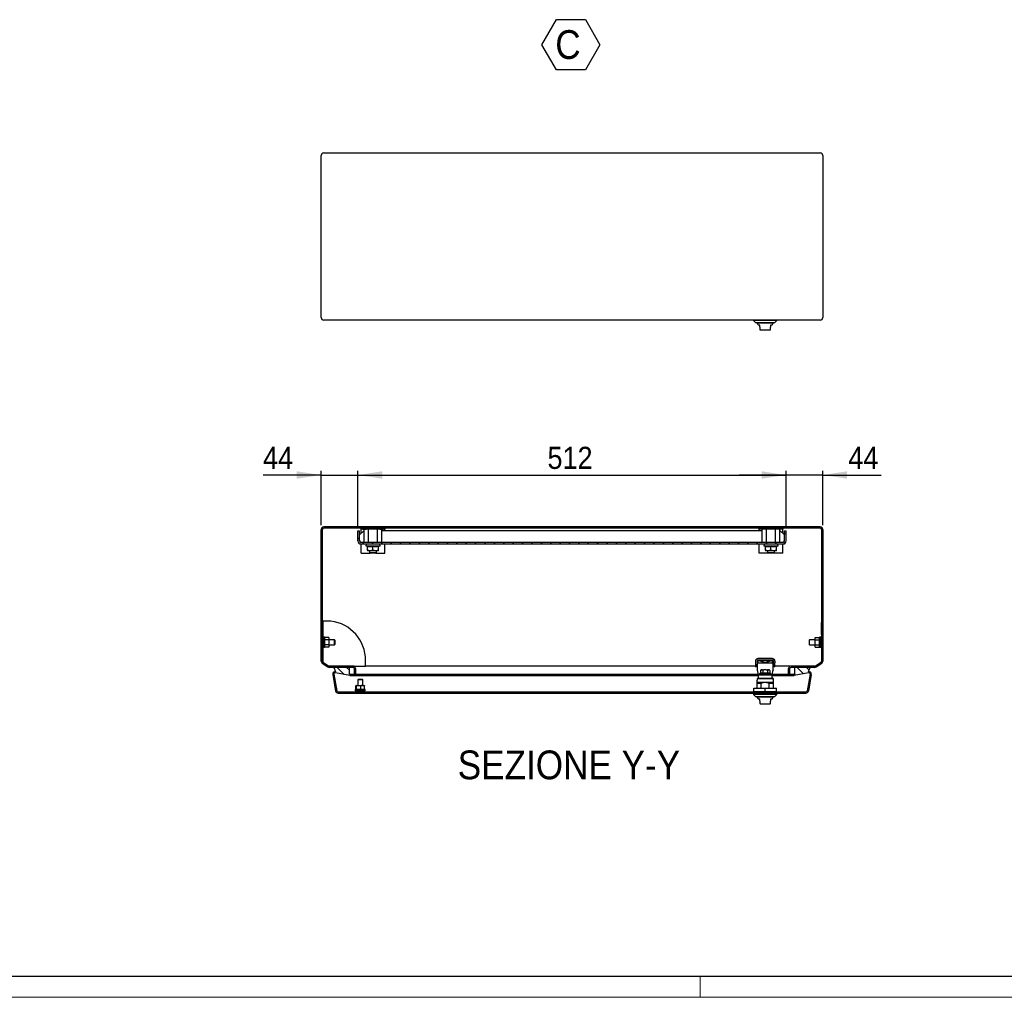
# Model space of a CAD drawing. Header units: millimetres. Extents: x 0 to 4205, y 0 to 2970.
# Tile 2 of 5: x 1291 to 2469, y 0 to 1169. Entities that reach past the tile are written whole.
import ezdxf

# ---------------------------------------------------------------- set-up
doc = ezdxf.new("R2010")
doc.units = ezdxf.units.MM
doc.header["$LTSCALE"] = 5
doc.layers.add('FORMAT', color=7, linetype='Continuous')
doc.styles.add('SLDTEXTSTYLE3', font='GOTHIC.TTF', dxfattribs={"width": 0.913})
doc.dimstyles.new('SLDDIMSTYLE0', dxfattribs={"dimtxt": 26.458333, "dimasz": 29.104167, "dimexe": 0, "dimexo": 0.0625, "dimgap": 6.614583, "dimtad": 1, "dimrnd": 1e-09, "dimzin": 12, "dimdsep": 46, "dimtxsty": 'SLDTEXTSTYLE3', "dimsah": 1, "dimcen": 0.09, "dimadec": 0, "dimazin": 3, "dimtfac": 1, "dimtmove": 0, "dimatfit": 0, "dimfxl": 1, "dimfrac": 2, "dimtolj": 1, "dimtzin": 12, "dimarcsym": 0})
doc.dimstyles.new('SLDDIMSTYLE1', dxfattribs={"dimtxt": 26.458333, "dimasz": 29.104167, "dimexe": 0, "dimexo": 0.0625, "dimgap": 6.614583, "dimtad": 1, "dimrnd": 1e-09, "dimzin": 12, "dimdsep": 46, "dimtxsty": 'SLDTEXTSTYLE3', "dimsah": 1, "dimcen": 0.09, "dimadec": 0, "dimazin": 3, "dimtfac": 1, "dimtofl": 0, "dimtmove": 0, "dimatfit": 3, "dimfxl": 1, "dimfrac": 2, "dimtolj": 1, "dimtzin": 12, "dimarcsym": 0})

# ---------------------------------------------------------------- blocks, each defined once
blk = doc.blocks.new('SW_NOTE_0_11')
at = {"layer": 'FORMAT', "color": 0}
for p, q in [((-16.1, 26.4), (1.3, 56.5)), ((1.3, 56.5), (36, 56.5)), ((36, 56.5), (53.4, 26.4)), ((1.3, -3.7), (-16.1, 26.4)), ((53.4, 26.4), (36, -3.7)), ((36, -3.7), (1.3, -3.7))]:
    blk.add_line(p, q, dxfattribs=at)
at = {"layer": 'FORMAT', "color": 0, "insert": (0, 43.9), "char_height": 34.4, "attachment_point": 1, "style": 'SLDTEXTSTYLE3'}
blk.add_mtext('C', dxfattribs=at)
blk = doc.blocks.new('_D_14')
at = {"layer": 'FORMAT', "color": 7}
for p, q in [((1651.9, 624.5), (1582.4, 624.5)), ((1651.9, 564.4), (1651.9, 629.5)), ((1651.9, 624.5), (1695.9, 624.5)), ((1695.9, 562.9), (1695.9, 629.5)), ((1695.9, 624.5), (1751.9, 624.5))]:
    blk.add_line(p, q, dxfattribs=at)
for points in [[(1651.9, 624.5), (1622.8, 629), (1622.8, 620.1)], [(1695.9, 624.5), (1725, 620.1), (1725, 629)]]:
    blk.add_solid(points, dxfattribs=at)
at = {"layer": 'FORMAT', "color": 7, "insert": (1582.4, 658.3), "char_height": 26.46, "attachment_point": 1, "style": 'SLDTEXTSTYLE3'}
blk.add_mtext('44', dxfattribs=at)
blk = doc.blocks.new('_D_15')
at = {"layer": 'FORMAT', "color": 7}
for p, q in [((1695.9, 562.9), (1695.9, 629.5)), ((1695.9, 624.5), (2207.9, 624.5)), ((2207.9, 562.9), (2207.9, 629.5))]:
    blk.add_line(p, q, dxfattribs=at)
for points in [[(1695.9, 624.5), (1725, 620.1), (1725, 629)], [(2207.9, 624.5), (2178.8, 629), (2178.8, 620.1)]]:
    blk.add_solid(points, dxfattribs=at)
at = {"layer": 'FORMAT', "color": 7, "insert": (1922.6, 658.3), "char_height": 26.46, "attachment_point": 1, "style": 'SLDTEXTSTYLE3'}
blk.add_mtext('512', dxfattribs=at)
blk = doc.blocks.new('_D_16')
at = {"layer": 'FORMAT', "color": 7}
for p, q in [((2207.9, 624.5), (2151.9, 624.5)), ((2207.9, 562.9), (2207.9, 629.5)), ((2251.9, 624.5), (2207.9, 624.5)), ((2251.9, 564.4), (2251.9, 629.5)), ((2251.9, 624.5), (2321.5, 624.5))]:
    blk.add_line(p, q, dxfattribs=at)
for points in [[(2207.9, 624.5), (2178.8, 629), (2178.8, 620.1)], [(2251.9, 624.5), (2281, 620.1), (2281, 629)]]:
    blk.add_solid(points, dxfattribs=at)
at = {"layer": 'FORMAT', "color": 7, "insert": (2282.4, 658.3), "char_height": 26.46, "attachment_point": 1, "style": 'SLDTEXTSTYLE3'}
blk.add_mtext('44', dxfattribs=at)

msp = doc.modelspace()

# ---------------------------------------------------------------- hatches: boundary and pattern name
at = {"layer": 'FORMAT', "linetype": 'Continuous', "lineweight": 18}
h = msp.add_hatch(dxfattribs=at)
h.set_pattern_fill('ANSI31', color=256, scale=2.5, angle=90, style=0)
edge = h.paths.add_edge_path(flags=0)
edge.add_line((2212.405307, 386.397603), (2212.405307, 392.897603))
edge.add_arc((2213.905307, 392.897603), 1.5, 90, 180, ccw=False)
edge.add_line((2213.905307, 394.397603), (2242.390523, 394.397603))
edge.add_arc((2242.390523, 397.397603), 3, 270, 305)
edge.add_line((2244.111252, 394.940146), (2250.626036, 399.501848))
edge.add_arc((2248.905307, 401.959304), 3, 305, 360)
edge.add_line((2251.905307, 401.959304), (2251.905307, 559.397603))
edge.add_arc((2248.905307, 559.397603), 3, 0, 90)
edge.add_line((2248.905307, 562.397603), (1654.905307, 562.397603))
edge.add_arc((1654.905307, 559.397603), 3, 90, 180)
edge.add_line((1651.905307, 559.397603), (1651.905307, 401.959304))
edge.add_arc((1654.905307, 401.959304), 3, 180, 235)
edge.add_line((1653.184578, 399.501848), (1659.699362, 394.940146))
edge.add_arc((1661.420091, 397.397603), 3, 235, 270)
edge.add_line((1661.420091, 394.397603), (1689.905307, 394.397603))
edge.add_arc((1689.905307, 392.897603), 1.5, 0, 90, ccw=False)
edge.add_line((1691.405307, 392.897603), (1691.405307, 386.397603))
edge.add_line((1691.405307, 386.397603), (1692.905307, 386.397603))
edge.add_line((1692.905307, 386.397603), (1692.905307, 392.897603))
edge.add_arc((1689.905307, 392.897603), 3, 0, 90)
edge.add_line((1689.905307, 395.897603), (1661.420091, 395.897603))
edge.add_arc((1661.420091, 397.397603), 1.5, 235, 270, ccw=False)
edge.add_line((1660.559727, 396.168874), (1654.044942, 400.730576))
edge.add_arc((1654.905307, 401.959304), 1.5, 180, 235, ccw=False)
edge.add_line((1653.405307, 401.959304), (1653.405307, 559.397603))
edge.add_arc((1654.905307, 559.397603), 1.5, 90, 180, ccw=False)
edge.add_line((1654.905307, 560.897603), (2248.905307, 560.897603))
edge.add_arc((2248.905307, 559.397603), 1.5, 0, 90, ccw=False)
edge.add_line((2250.405307, 559.397603), (2250.405307, 401.959304))
edge.add_arc((2248.905307, 401.959304), 1.5, 305, 360, ccw=False)
edge.add_line((2249.765672, 400.730576), (2243.250887, 396.168874))
edge.add_arc((2242.390523, 397.397603), 1.5, 270, 305, ccw=False)
edge.add_line((2242.390523, 395.897603), (2213.905307, 395.897603))
edge.add_arc((2213.905307, 392.897603), 3, 90, 180)
edge.add_line((2210.905307, 392.897603), (2210.905307, 386.397603))
edge.add_line((2210.905307, 386.397603), (2212.405307, 386.397603))
h = msp.add_hatch(dxfattribs=at)
h.set_pattern_fill('ANSI31', color=256, scale=2.5, angle=90, style=0)
edge = h.paths.add_edge_path(flags=0)
edge.add_line((1697.905307, 557.897603), (1695.905307, 557.897603))
edge.add_line((1695.905307, 557.897603), (1695.905307, 545.897603))
edge.add_arc((1699.905307, 545.897603), 4, 180, 270)
edge.add_line((1699.905307, 541.897603), (2203.905307, 541.897603))
edge.add_arc((2203.905307, 545.897603), 4, 270, 360)
edge.add_line((2207.905307, 545.897603), (2207.905307, 557.897603))
edge.add_line((2207.905307, 557.897603), (2205.905307, 557.897603))
edge.add_line((2205.905307, 557.897603), (2205.905307, 545.897603))
edge.add_arc((2203.905307, 545.897603), 2, 270, 360, ccw=False)
edge.add_line((2203.905307, 543.897603), (1699.905307, 543.897603))
edge.add_arc((1699.905307, 545.897603), 2, 180, 270, ccw=False)
edge.add_line((1697.905307, 545.897603), (1697.905307, 557.897603))
h = msp.add_hatch(dxfattribs=at)
h.set_pattern_fill('ANSI31', color=256, scale=2.5, angle=90, style=0)
edge = h.paths.add_edge_path(flags=0)
edge.add_line((1668.914188, 387.815577), (1686.360605, 384.739303))
edge.add_line((1686.360605, 384.739303), (1686.621077, 386.216514))
edge.add_line((1686.621077, 386.216514), (1685.665144, 386.385071))
edge.add_line((1685.665144, 386.385071), (1685.644041, 393.400615))
edge.add_arc((1684.644045, 393.397607), 1, 0.172351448, 90.172351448)
edge.add_line((1684.641037, 394.397603), (1666.878183, 394.34417))
edge.add_line((1666.878183, 394.34417), (1669.174661, 389.292788))
edge.add_arc((1668.653716, 386.338365), 3, 80, 190)
edge.add_line((1665.699293, 385.817421), (1669.178505, 366.08583))
edge.add_arc((1672.132928, 366.606774), 3, 190, 270)
edge.add_line((1672.132928, 363.606774), (2231.677686, 363.606774))
edge.add_arc((2231.677686, 366.606774), 3, 270, 350)
edge.add_line((2234.632109, 366.08583), (2238.111321, 385.817421))
edge.add_arc((2235.156898, 386.338365), 3, 350, 460)
edge.add_line((2234.635953, 389.292788), (2236.932431, 394.34417))
edge.add_line((2236.932431, 394.34417), (2219.169576, 394.397603))
edge.add_arc((2219.166568, 393.397607), 1, 89.827648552, 179.827648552)
edge.add_line((2218.166573, 393.400615), (2218.145469, 386.385071))
edge.add_line((2218.145469, 386.385071), (2217.189536, 386.216514))
edge.add_line((2217.189536, 386.216514), (2217.450009, 384.739303))
edge.add_line((2217.450009, 384.739303), (2234.896425, 387.815577))
edge.add_arc((2235.156898, 386.338365), 1.5, -10, 100, ccw=False)
edge.add_line((2236.634109, 386.077893), (2233.154898, 366.346302))
edge.add_arc((2231.677686, 366.606774), 1.5, 270, 350, ccw=False)
edge.add_line((2231.677686, 365.106774), (1672.132928, 365.106774))
edge.add_arc((1672.132928, 366.606774), 1.5, 190, 270, ccw=False)
edge.add_line((1670.655716, 366.346302), (1667.176504, 386.077893))
edge.add_arc((1668.653716, 386.338365), 1.5, 80, 190, ccw=False)

# ---------------------------------------------------------------- linework, layer by layer
at = {"color": 7, "linetype": 'Continuous', "lineweight": 25}
for p, q in [((1651.905307, 812.845206), (1651.905307, 1006.845206)), ((1654.905307, 1009.845206), (2248.905307, 1009.845206)), ((2251.905307, 1006.845206), (2251.905307, 812.845206)), ((2248.905307, 809.845206), (1654.905307, 809.845206)), ((2168.905307, 809.845206), (2168.905307, 809.554378)), ((2168.905307, 809.554378), (2171.405307, 807.054378)), ((2196.905307, 809.554378), (2168.905307, 809.554378)), ((2171.405307, 807.054378), (2194.405307, 807.054378)), ((2182.905307, 806.354378), (2173.155308, 806.354378)), ((2174.405307, 804.188314), (2174.405307, 803.854378)), ((2176.405307, 803.854378), (2174.405307, 803.854378)), ((2176.405307, 801.254378), (2176.405307, 803.854378)), ((2192.655306, 806.354378), (2182.905307, 806.354378)), ((2191.405307, 803.854378), (2189.405307, 803.854378)), ((2189.405307, 803.854378), (2189.405307, 801.254378)), ((2191.405307, 803.854378), (2191.405307, 804.188314)), ((2194.405307, 807.054378), (2196.905307, 809.554378)), ((2196.905307, 809.554378), (2196.905307, 809.845206)), ((2177.405307, 798.254378), (2188.405307, 798.254378)), ((1651.905307, 401.959304), (1651.905307, 559.397603)), ((1653.405307, 401.959304), (1653.405307, 559.397603)), ((2248.905307, 562.397603), (1654.905307, 562.397603)), ((2248.905307, 560.897603), (1654.905307, 560.897603)), ((1695.905307, 545.897603), (1695.905307, 557.897603)), ((1695.905307, 557.897603), (1697.905307, 557.897603)), ((1697.905307, 545.897603), (1697.905307, 557.897603)), ((1702.905307, 557.897603), (1697.905307, 552.897603)), ((1699.905307, 559.897603), (1699.905307, 560.897603)), ((1701.905307, 559.897603), (1699.905307, 559.897603)), ((1699.905307, 554.897603), (1699.905307, 559.897603)), ((1701.905307, 559.897603), (1705.822403, 559.897603)), ((1703.513002, 557.897603), (1702.905307, 557.897603)), ((1703.513002, 543.897603), (1703.513002, 559.897603)), ((1708.709154, 559.897603), (1705.822403, 559.897603)), ((1708.709154, 543.897603), (1708.709154, 559.897603)), ((1719.101459, 559.897603), (1708.709154, 559.897603)), ((1711.843754, 559.897603), (1711.843754, 560.897603)), ((1715.96686, 560.897603), (1715.96686, 559.897603)), ((1719.101459, 543.897603), (1719.101459, 559.897603)), ((1721.988211, 559.897603), (1719.101459, 559.897603)), ((1721.988211, 559.897603), (1725.905307, 559.897603)), ((1724.297612, 543.897603), (1724.297612, 559.897603)), ((2179.513002, 557.897603), (1724.297612, 557.897603)), ((1727.905307, 559.897603), (1725.905307, 559.897603)), ((1727.905307, 560.897603), (1727.905307, 559.897603)), ((1727.905307, 557.897603), (1727.905307, 559.897603)), ((2175.905307, 559.897603), (2175.905307, 560.897603)), ((2177.905307, 559.897603), (2175.905307, 559.897603)), ((2175.905307, 557.897603), (2175.905307, 559.897603)), ((2181.822403, 559.897603), (2177.905307, 559.897603)), ((2179.513002, 543.897603), (2179.513002, 559.897603)), ((2184.709154, 559.897603), (2181.822403, 559.897603)), ((2184.709154, 543.897603), (2184.709154, 559.897603)), ((2195.101459, 559.897603), (2184.709154, 559.897603)), ((2187.843754, 560.897603), (2187.843754, 559.897603)), ((2191.96686, 559.897603), (2191.96686, 560.897603)), ((2195.101459, 543.897603), (2195.101459, 559.897603)), ((2197.988211, 559.897603), (2195.101459, 559.897603)), ((2201.905307, 559.897603), (2197.988211, 559.897603)), ((2200.297612, 543.897603), (2200.297612, 559.897603)), ((2200.905307, 557.897603), (2200.297612, 557.897603)), ((2205.905307, 552.897603), (2200.905307, 557.897603)), ((2203.905307, 559.897603), (2201.905307, 559.897603)), ((2203.905307, 560.897603), (2203.905307, 559.897603)), ((2203.905307, 554.897603), (2203.905307, 559.897603)), ((2205.905307, 545.897603), (2205.905307, 557.897603)), ((2205.905307, 557.897603), (2207.905307, 557.897603)), ((2207.905307, 545.897603), (2207.905307, 557.897603)), ((2250.405307, 559.397603), (2250.405307, 401.959304)), ((2251.905307, 559.397603), (2251.905307, 401.959304)), ((1697.905307, 542.433501), (1697.905307, 541.897603)), ((1699.905307, 541.897603), (1697.905307, 541.897603)), ((2203.905307, 543.897603), (1699.905307, 543.897603)), ((2203.905307, 541.897603), (1699.905307, 541.897603)), ((1699.905307, 530.897603), (1699.905307, 541.897603)), ((1705.680284, 541.897603), (1705.505307, 539.897603)), ((1722.305307, 539.897603), (1722.13033, 541.897603)), ((1727.905307, 530.897603), (1727.905307, 541.897603)), ((2175.905307, 530.897603), (2175.905307, 541.897603)), ((2181.680284, 541.897603), (2181.505307, 539.897603)), ((2198.305307, 539.897603), (2198.13033, 541.897603)), ((2205.905307, 541.897603), (2203.905307, 541.897603)), ((2203.905307, 530.897603), (2203.905307, 541.897603)), ((2205.905307, 542.433501), (2205.905307, 541.897603)), ((1699.905307, 530.897603), (1710.655307, 530.897603)), ((1705.505307, 539.897603), (1707.405307, 538.800637)), ((1705.505307, 539.897603), (1713.905307, 539.897603)), ((1707.405307, 534.478159), (1707.405307, 539.381194)), ((1710.655307, 533.897603), (1707.405307, 533.897603)), ((1709.905307, 533.897603), (1709.905307, 531.647603)), ((1709.905307, 531.647603), (1710.655307, 530.897603)), ((1709.905307, 531.647603), (1717.905307, 531.647603)), ((1713.905307, 534.478159), (1710.655307, 533.897603)), ((1717.155307, 533.897603), (1710.655307, 533.897603)), ((1717.155307, 530.897603), (1710.655307, 530.897603)), ((1713.905307, 539.897603), (1722.305307, 539.897603)), ((1713.905307, 534.478159), (1713.905307, 539.381194)), ((1720.405307, 534.478159), (1717.155307, 533.897603)), ((1720.405307, 533.897603), (1717.155307, 533.897603)), ((1717.155307, 530.897603), (1717.905307, 531.647603)), ((1717.155307, 530.897603), (1727.905307, 530.897603)), ((1717.905307, 531.647603), (1717.905307, 533.897603)), ((1720.405307, 538.800637), (1722.305307, 539.897603)), ((1720.405307, 534.478159), (1720.405307, 539.381194)), ((2186.655307, 530.897603), (2175.905307, 530.897603)), ((2181.505307, 539.897603), (2183.405307, 538.800637)), ((2181.505307, 539.897603), (2189.905307, 539.897603)), ((2183.405307, 534.478159), (2183.405307, 539.381194)), ((2186.655307, 533.897603), (2183.405307, 533.897603)), ((2185.905307, 533.897603), (2185.905307, 531.647603)), ((2185.905307, 531.647603), (2186.655307, 530.897603)), ((2185.905307, 531.647603), (2193.905307, 531.647603)), ((2189.905307, 534.478159), (2186.655307, 533.897603)), ((2193.155307, 533.897603), (2186.655307, 533.897603)), ((2193.155307, 530.897603), (2186.655307, 530.897603)), ((2189.905307, 539.897603), (2198.305307, 539.897603)), ((2189.905307, 534.478159), (2189.905307, 539.381194)), ((2196.405307, 534.478159), (2193.155307, 533.897603)), ((2196.405307, 533.897603), (2193.155307, 533.897603)), ((2193.155307, 530.897603), (2193.905307, 531.647603)), ((2203.905307, 530.897603), (2193.155307, 530.897603)), ((2193.905307, 531.647603), (2193.905307, 533.897603)), ((2196.405307, 538.800637), (2198.305307, 539.897603)), ((2196.405307, 534.478159), (2196.405307, 539.381194)), ((1653.455307, 447.897603), (1653.405307, 447.897603)), ((1653.455307, 447.897603), (1653.455307, 433.897603)), ((1663.561365, 449.734603), (1653.936365, 449.734603)), ((1653.936365, 449.734603), (1653.936365, 428.897603)), ((2250.405307, 447.897603), (2250.355307, 447.897603)), ((2250.355307, 433.897603), (2250.355307, 447.897603)), ((1653.505307, 446.397603), (1653.455307, 446.397603)), ((1653.505307, 446.397603), (1653.505307, 435.397603)), ((2250.355307, 446.397603), (2250.305307, 446.397603)), ((2250.305307, 435.397603), (2250.305307, 446.397603)), ((1653.405307, 433.897603), (1653.455307, 433.897603)), ((1654.405307, 428.897603), (1653.405307, 428.897603)), ((1653.455307, 435.397603), (1653.505307, 435.397603)), ((1656.005307, 430.397603), (1654.405307, 430.397603)), ((1654.405307, 430.397603), (1654.405307, 424.397603)), ((1654.405307, 424.397603), (1654.405307, 418.397603)), ((1656.005307, 430.397603), (1656.005307, 424.397603)), ((1661.005307, 430.171105), (1656.005307, 430.171105)), ((1661.005307, 427.284354), (1656.005307, 427.284354)), ((1656.005307, 424.397603), (1656.005307, 418.397603)), ((1661.005307, 430.171105), (1661.005307, 427.284354)), ((1667.905307, 427.397603), (1661.005307, 427.397603)), ((1661.005307, 427.284354), (1661.005307, 421.510851)), ((1668.405307, 426.897603), (1667.905307, 427.397603)), ((1667.905307, 421.397603), (1667.905307, 427.397603)), ((1668.405307, 426.897603), (1668.405307, 424.397603)), ((1668.405307, 424.397603), (1668.405307, 421.897603)), ((2235.905307, 427.397603), (2235.405307, 426.897603)), ((2235.405307, 426.897603), (2235.405307, 424.397603)), ((2235.405307, 424.397603), (2235.405307, 421.897603)), ((2242.805307, 427.397603), (2235.905307, 427.397603)), ((2235.905307, 421.397603), (2235.905307, 427.397603)), ((2242.805307, 427.284354), (2242.805307, 430.171105)), ((2242.805307, 430.171105), (2247.805307, 430.171105)), ((2242.805307, 427.284354), (2247.805307, 427.284354)), ((2242.805307, 421.510851), (2242.805307, 427.284354)), ((2249.405307, 430.397603), (2247.805307, 430.397603)), ((2247.805307, 418.397603), (2247.805307, 430.397603)), ((2249.405307, 418.397603), (2249.405307, 430.397603)), ((2250.405307, 428.897603), (2249.405307, 428.897603)), ((2250.305307, 435.397603), (2250.355307, 435.397603)), ((2250.355307, 433.897603), (2250.405307, 433.897603)), ((1653.405307, 419.897603), (1654.405307, 419.897603)), ((1653.936365, 419.897603), (1653.936365, 400.814249)), ((1654.405307, 418.397603), (1656.005307, 418.397603)), ((1661.005307, 421.510851), (1656.005307, 421.510851)), ((1661.005307, 418.6241), (1656.005307, 418.6241)), ((1661.005307, 421.510851), (1661.005307, 418.6241)), ((1661.005307, 421.397603), (1667.905307, 421.397603)), ((1667.905307, 421.397603), (1668.405307, 421.897603)), ((2235.405307, 421.897603), (2235.905307, 421.397603)), ((2235.905307, 421.397603), (2242.805307, 421.397603)), ((2242.805307, 421.510851), (2247.805307, 421.510851)), ((2242.805307, 418.6241), (2242.805307, 421.510851)), ((2242.805307, 418.6241), (2247.805307, 418.6241)), ((2247.805307, 418.397603), (2249.405307, 418.397603)), ((2249.405307, 419.897603), (2250.405307, 419.897603)), ((1654.044942, 400.730576), (1660.559727, 396.168874)), ((1705.086365, 395.897603), (1705.086365, 402.657603)), ((2171.255307, 401.82652), (2171.255307, 396.67652)), ((2173.255307, 402.82652), (2173.255307, 398.306066)), ((2194.383734, 402.82652), (2173.255307, 402.82652)), ((2174.358231, 402.227221), (2173.255307, 399.419057)), ((2174.352051, 402.205661), (2173.876871, 399.67652)), ((2191.555307, 404.82652), (2174.255307, 404.82652)), ((2175.255307, 402.42652), (2190.555307, 402.42652)), ((2175.255307, 402.316595), (2175.255307, 402.42652)), ((2182.798729, 399.67652), (2178.20994, 401.449281)), ((2187.600378, 401.449281), (2183.011589, 399.67652)), ((2190.555307, 402.42652), (2190.555307, 402.31664)), ((2192.555307, 399.418304), (2191.452088, 402.227221)), ((2191.933448, 399.67652), (2191.458268, 402.205661)), ((2192.555307, 401.82652), (2192.555307, 402.82652)), ((2192.555307, 401.82652), (2192.555307, 399.82652)), ((2194.555307, 401.82652), (2194.555307, 399.82652)), ((2243.250887, 396.168874), (2249.765672, 400.730576)), ((1653.184578, 399.501848), (1659.699362, 394.940146)), ((1689.905307, 395.897603), (1661.420091, 395.897603)), ((1689.905307, 394.397603), (1661.420091, 394.397603)), ((1684.641037, 394.397603), (1666.878183, 394.34417)), ((1666.878183, 394.34417), (1669.174661, 389.292788)), ((1669.15394, 389.338365), (1668.653716, 389.338365)), ((1685.665144, 386.385071), (1685.644041, 393.400615)), ((1689.905307, 395.897603), (1705.086365, 395.897603)), ((1691.405307, 392.897603), (1691.405307, 386.397603)), ((1692.905307, 392.897603), (1692.905307, 386.397603)), ((2171.35819, 395.897603), (1705.086365, 395.897603)), ((2173.405159, 398.475492), (2172.436146, 396.00828)), ((2172.501029, 396.353618), (2172.436146, 396.00828)), ((2173.255307, 395.67652), (2173.405159, 395.67652)), ((2173.405159, 399.67652), (2192.405159, 399.67652)), ((2173.405159, 399.67652), (2173.405159, 395.933859)), ((2173.405159, 395.933859), (2173.405159, 391.468615)), ((2173.405159, 391.468615), (2174.466255, 385.971912)), ((2173.405159, 391.468615), (2173.405159, 391.119992)), ((2173.405159, 391.119992), (2174.466255, 385.623289)), ((2177.380307, 390.756774), (2177.380307, 387.256774)), ((2178.507178, 391.256774), (2177.957657, 391.256774)), ((2179.882004, 391.256774), (2178.507178, 391.256774)), ((2178.50718, 391.256774), (2179.882002, 391.256774)), ((2179.882004, 391.256774), (2180.431482, 391.256774)), ((2180.142807, 390.756774), (2180.142807, 387.256774)), ((2180.431482, 391.256774), (2181.530313, 391.256774)), ((2184.2803, 391.256774), (2181.530313, 391.256774)), ((2184.2803, 391.256774), (2185.379132, 391.256774)), ((2185.379132, 391.256774), (2185.928612, 391.256774)), ((2185.667807, 390.756774), (2185.667807, 387.256774)), ((2185.92861, 391.256774), (2187.303436, 391.256774)), ((2187.303434, 391.256774), (2185.928612, 391.256774)), ((2187.852957, 391.256774), (2187.303434, 391.256774)), ((2188.430307, 390.756774), (2188.430307, 387.256774)), ((2191.344063, 385.971912), (2192.405159, 391.468615)), ((2191.344063, 385.623289), (2192.405159, 391.119992)), ((2192.405159, 395.933859), (2192.405159, 399.67652)), ((2192.405159, 398.475492), (2193.374172, 396.00828)), ((2192.405159, 391.468615), (2192.405159, 395.933859)), ((2192.405159, 395.67652), (2192.555307, 395.67652)), ((2192.405159, 391.468615), (2192.405159, 391.119992)), ((2192.555307, 398.3053), (2192.555307, 399.82652)), ((2192.555307, 399.82652), (2194.555307, 399.82652)), ((2193.374172, 396.00828), (2193.309289, 396.353618)), ((2213.905307, 395.897603), (2194.452424, 395.897603)), ((2194.555307, 396.67652), (2194.555307, 399.82652)), ((2210.905307, 386.397603), (2210.905307, 392.897603)), ((2212.405307, 386.397603), (2212.405307, 392.897603)), ((2242.390523, 395.897603), (2213.905307, 395.897603)), ((2242.390523, 394.397603), (2213.905307, 394.397603)), ((2218.166573, 393.400615), (2218.145469, 386.385071)), ((2236.932431, 394.34417), (2219.169576, 394.397603)), ((2234.635953, 389.292788), (2236.932431, 394.34417)), ((2235.156898, 389.338365), (2234.656673, 389.338365)), ((2244.111252, 394.940146), (2250.626036, 399.501848)), ((1665.699293, 385.817421), (1669.178505, 366.08583)), ((1667.176504, 386.077893), (1670.655716, 366.346302)), ((1686.360605, 384.739303), (1668.914188, 387.815577)), ((1686.621077, 386.216514), (1685.665144, 386.385071)), ((1685.665144, 386.385071), (2174.319199, 386.385071)), ((1686.360605, 384.739303), (1686.621077, 386.216514)), ((1686.360605, 384.739303), (2174.405159, 384.739303)), ((1686.621077, 386.216514), (2174.351738, 386.216514)), ((1692.905307, 386.397603), (1691.405307, 386.397603)), ((1692.905307, 386.397603), (2174.31678, 386.397603)), ((1696.403716, 380.106774), (1695.653716, 379.356774)), ((1695.653716, 379.356774), (1695.653716, 372.706774)), ((1698.653716, 379.356774), (1695.653716, 379.356774)), ((1696.403716, 380.106774), (1698.653716, 380.106774)), ((1698.653716, 380.106774), (1700.903716, 380.106774)), ((1701.653716, 379.356774), (1698.653716, 379.356774)), ((1701.653716, 379.356774), (1700.903716, 380.106774)), ((1701.653716, 372.706774), (1701.653716, 379.356774)), ((2173.005307, 379.106774), (2173.005307, 376.606774)), ((2173.005307, 379.106774), (2173.409518, 379.106774)), ((2174.45723, 381.606774), (2173.409518, 380.606774)), ((2186.230019, 380.606774), (2173.409518, 380.606774)), ((2173.409518, 380.606774), (2173.409518, 379.106774)), ((2174.405159, 385.606774), (2174.405159, 381.606774)), ((2174.405159, 385.606774), (2191.405159, 385.606774)), ((2174.405159, 381.606774), (2174.45723, 381.606774)), ((2174.45723, 381.606774), (2186.82726, 381.606774)), ((2174.466255, 385.623289), (2174.466255, 385.971912)), ((2176.767807, 387.256774), (2176.155307, 386.756774)), ((2176.155307, 386.756774), (2176.155307, 386.056774)), ((2182.905307, 386.756774), (2176.155307, 386.756774)), ((2176.455307, 385.606774), (2176.455307, 385.756774)), ((2176.553297, 385.756774), (2176.553297, 385.606774)), ((2189.042807, 387.256774), (2176.767807, 387.256774)), ((2176.84429, 385.606774), (2176.84429, 385.756774)), ((2177.319443, 385.756774), (2177.96432, 385.756774)), ((2177.319443, 385.756774), (2177.319443, 385.606774)), ((2177.96432, 385.606774), (2177.96432, 385.756774)), ((2178.759327, 385.756774), (2179.680307, 385.756774)), ((2178.759327, 385.606774), (2178.759327, 385.756774)), ((2179.680307, 385.756774), (2179.680307, 385.606774)), ((2180.699277, 385.756774), (2181.785276, 385.756774)), ((2180.699277, 385.606774), (2180.699277, 385.756774)), ((2181.785276, 385.756774), (2181.785276, 385.606774)), ((2189.655307, 386.756774), (2182.905307, 386.756774)), ((2184.025338, 385.756774), (2182.905307, 385.756774)), ((2182.905307, 385.606774), (2182.905307, 385.756774)), ((2184.025338, 385.756774), (2184.025338, 385.606774)), ((2186.130307, 385.756774), (2185.111337, 385.756774)), ((2185.111337, 385.606774), (2185.111337, 385.756774)), ((2186.130307, 385.756774), (2186.130307, 385.606774)), ((2186.230019, 380.606774), (2186.82726, 381.606774)), ((2192.230343, 380.606774), (2186.230019, 380.606774)), ((2186.82726, 381.606774), (2187.219169, 381.606774)), ((2187.846293, 385.756774), (2187.051287, 385.756774)), ((2187.051287, 385.606774), (2187.051287, 385.756774)), ((2187.219169, 381.606774), (2190.229096, 381.606774)), ((2187.846293, 385.756774), (2187.846293, 385.606774)), ((2188.966324, 385.756774), (2188.491171, 385.756774)), ((2188.491171, 385.606774), (2188.491171, 385.756774)), ((2188.966324, 385.756774), (2188.966324, 385.606774)), ((2189.655307, 386.756774), (2189.042807, 387.256774)), ((2189.257317, 385.606774), (2189.257317, 385.756774)), ((2189.355307, 385.756774), (2189.355307, 385.606774)), ((2189.655307, 386.056774), (2189.655307, 386.756774)), ((2190.229096, 381.606774), (2190.894567, 381.606774)), ((2190.894567, 381.606774), (2192.230343, 380.606774)), ((2190.894567, 381.606774), (2191.805307, 381.606774)), ((2191.344063, 385.971912), (2191.344063, 385.623289)), ((2191.405159, 381.606774), (2191.405159, 385.606774)), ((2191.405159, 384.739303), (2217.450009, 384.739303)), ((2191.458581, 386.216514), (2217.189536, 386.216514)), ((2191.491119, 386.385071), (2218.145469, 386.385071)), ((2191.493538, 386.397603), (2210.905307, 386.397603)), ((2192.805307, 380.606774), (2191.805307, 381.606774)), ((2192.805307, 380.606774), (2192.230343, 380.606774)), ((2192.805307, 376.606774), (2192.805307, 380.606774)), ((2212.405307, 386.397603), (2210.905307, 386.397603)), ((2218.145469, 386.385071), (2217.189536, 386.216514)), ((2217.189536, 386.216514), (2217.450009, 384.739303)), ((2234.896425, 387.815577), (2217.450009, 384.739303)), ((2236.634109, 386.077893), (2233.154898, 366.346302)), ((2238.111321, 385.817421), (2234.632109, 366.08583)), ((1672.132928, 365.106774), (2231.677686, 365.106774)), ((1691.653716, 365.156774), (1691.653716, 365.106774)), ((1691.653716, 365.156774), (1705.653716, 365.156774)), ((1692.653716, 367.706774), (1692.653716, 366.106774)), ((1704.653716, 367.706774), (1692.653716, 367.706774)), ((1704.653716, 366.106774), (1692.653716, 366.106774)), ((1693.153716, 365.206774), (1693.153716, 365.156774)), ((1693.153716, 365.206774), (1704.153716, 365.206774)), ((1693.369939, 368.153356), (1693.369939, 372.260192)), ((1693.369939, 368.153356), (1693.683253, 367.706774)), ((1693.996567, 372.260192), (1693.683253, 372.706774)), ((1693.683253, 372.706774), (1696.638456, 372.706774)), ((1693.996567, 368.153356), (1693.996567, 372.260192)), ((1693.996567, 368.153356), (1696.638456, 367.706774)), ((1694.153716, 366.106774), (1694.153716, 365.206774)), ((1699.280345, 372.260192), (1696.638456, 372.706774)), ((1696.638456, 372.706774), (1701.608919, 372.706774)), ((1699.280345, 368.153356), (1699.280345, 372.260192)), ((1701.608919, 372.706774), (1703.65249, 372.706774)), ((1703.153716, 365.206774), (1703.153716, 366.106774)), ((1703.937493, 368.153356), (1703.624179, 367.706774)), ((1703.937493, 368.153356), (1703.937493, 372.260192)), ((1704.153716, 365.156774), (1704.153716, 365.206774)), ((1704.653716, 366.106774), (1704.653716, 367.706774)), ((1705.653716, 365.106774), (1705.653716, 365.156774)), ((2169.405307, 365.606774), (2169.405307, 369.606774)), ((2169.405307, 369.606774), (2182.905307, 369.606774)), ((2169.405307, 365.606774), (2182.905307, 365.606774)), ((2172.905307, 376.606774), (2182.905307, 376.606774)), ((2172.905307, 375.606774), (2172.905307, 369.606774)), ((2172.905307, 375.606774), (2178.322731, 375.606774)), ((2172.905307, 365.606774), (2172.905307, 365.106774)), ((2178.322733, 369.606774), (2178.322731, 375.606774)), ((2178.322734, 365.106774), (2178.322734, 365.606774)), ((2182.905307, 376.606774), (2192.905307, 376.606774)), ((2182.905307, 365.606774), (2182.905307, 369.606774)), ((2182.905307, 369.606774), (2196.405307, 369.606774)), ((2182.905307, 365.606774), (2196.405307, 365.606774)), ((2187.487883, 375.606774), (2187.487883, 369.606774)), ((2187.487883, 375.606774), (2192.905307, 375.606774)), ((2187.487883, 365.606774), (2187.487883, 365.106774)), ((2192.905307, 369.606774), (2192.905307, 375.606774)), ((2192.905307, 365.106774), (2192.905307, 365.606774)), ((2193.627055, 365.557964), (2193.706247, 365.606774)), ((2196.405307, 365.606774), (2196.405307, 369.606774)), ((1672.132928, 363.606774), (2231.677686, 363.606774)), ((2168.905307, 363.606774), (2168.905307, 362.106774)), ((2168.905307, 362.106774), (2171.405307, 359.606774)), ((2182.905307, 362.106774), (2168.905307, 362.106774)), ((2171.405307, 359.606774), (2194.405307, 359.606774)), ((2192.655306, 358.906774), (2173.155308, 358.906774)), ((2174.405307, 356.740711), (2174.405307, 356.406774)), ((2176.405307, 356.406774), (2174.405307, 356.406774)), ((2176.405307, 353.806774), (2176.405307, 356.406774)), ((2196.905307, 362.106774), (2182.905307, 362.106774)), ((2191.405307, 356.406774), (2189.405307, 356.406774)), ((2189.405307, 356.406774), (2189.405307, 353.806774)), ((2191.405307, 356.406774), (2191.405307, 356.740711)), ((2194.405307, 359.606774), (2196.905307, 362.106774)), ((2196.905307, 362.106774), (2196.905307, 363.606774)), ((2177.405308, 350.806774), (2188.405307, 350.806774)), ((4180.017396, 24.593094), (25.017396, 24.593094))]:
    msp.add_line(p, q, dxfattribs=at)
at = {"color": 7, "linetype": 'Continuous', "lineweight": 18}
for p, q in [((4180.017396, 24.593094), (25.017396, 24.593094)), ((2105.017396, 24.593094), (2105.017396, -0.406906)), ((0.017396, -0.406906), (4205.017396, -0.406906))]:
    msp.add_line(p, q, dxfattribs=at)
at = {"color": 7, "linetype": 'Continuous', "lineweight": 25, "flags": 128}
for points in [[(2178.20994, 401.449281), (2177.479917, 401.717203), (2176.773007, 401.948529), (2176.116376, 402.134371), (2175.535258, 402.267587), (2175.051986, 402.343056), (2174.685132, 402.357879), (2174.448792, 402.311487), (2174.352051, 402.205661)], [(2191.458268, 402.205661), (2191.361526, 402.311487), (2191.125187, 402.357879), (2190.758332, 402.343056), (2190.27506, 402.267587), (2189.693943, 402.134371), (2189.037312, 401.948529), (2188.330401, 401.717203), (2187.600378, 401.449281)]]:
    msp.add_lwpolyline(points, dxfattribs=at)
at = {"color": 7, "linetype": 'Continuous', "lineweight": 25}
for centre, radius, start, end in [((1654.905307, 1006.845206), 3, 90, 180), ((2248.905307, 1006.845206), 3, 0, 90), ((1654.905307, 812.845206), 3, 180, 270), ((2248.905307, 812.845206), 3, 270, 0), ((2173.655307, 807.604378), 1.25, 206.103881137, 270), ((2173.655307, 806.353378), 0.5, 179.885408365, 240), ((2172.405307, 804.188314), 2, 0, 60), ((2193.405307, 804.188314), 2, 120, 180), ((2192.155307, 807.604378), 1.25, 270, 333.896118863), ((2192.155307, 806.353378), 0.5, 300, 0.114591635), ((2177.405307, 801.254378), 3, 250.530953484, 270), ((2188.405307, 801.254378), 3, 270, 289.499208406), ((1654.905307, 559.397603), 3, 90, 180), ((1654.905307, 559.397603), 1.5, 90, 180), ((2248.905307, 559.397603), 3, 0, 90), ((2248.905307, 559.397603), 1.5, 0, 90), ((1699.905307, 545.897603), 4, 180, 270), ((1699.905307, 545.897603), 2, 180, 270), ((2203.905307, 545.897603), 2, 270, 360), ((2203.905307, 545.897603), 4, 270, 360), ((1657.634365, 402.654214), 47.452, 0.004091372, 82.824720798), ((1654.905307, 401.959304), 3, 180, 235), ((1654.905307, 401.959304), 1.5, 180, 235), ((2174.255307, 401.82652), 3, 90, 180), ((2174.255307, 401.82652), 1, 90, 180), ((2191.555307, 401.82652), 3, 19.471220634, 90), ((2191.555307, 401.82652), 1, 0, 90), ((2191.555307, 401.82652), 3, 0, 19.471220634), ((2248.905307, 401.959304), 1.5, 305, 0), ((2248.905307, 401.959304), 3, 305, 0), ((1661.420091, 397.397603), 3, 235, 270), ((1661.420091, 397.397603), 1.5, 235, 270), ((1668.653716, 386.338365), 3, 80, 190), ((1684.644045, 393.397607), 1, 0.172351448, 90.172351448), ((1689.905307, 392.897603), 3, 0, 90), ((1689.905307, 392.897603), 1.5, 0, 90), ((2174.255307, 396.67652), 3, 180, 224.778192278), ((2191.555307, 396.67652), 3, 315.221807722, 0), ((2213.905307, 392.897603), 3, 90, 180), ((2213.905307, 392.897603), 1.5, 90, 180), ((2219.166568, 393.397607), 1, 89.827648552, 179.827648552), ((2235.156898, 386.338365), 3, 350, 100), ((2242.390523, 397.397603), 1.5, 270, 305), ((2242.390523, 397.397603), 3, 270, 305), ((1668.653716, 386.338365), 1.5, 80, 190), ((2176.455307, 386.056774), 0.3, 180, 270), ((2189.355307, 386.056774), 0.3, 270, 0), ((2235.156898, 386.338365), 1.5, 350, 100), ((1672.132928, 366.606774), 3, 190, 270), ((1672.132928, 366.606774), 1.5, 190, 270), ((2231.677686, 366.606774), 1.5, 270, 350), ((2231.677686, 366.606774), 3, 270, 350), ((2173.655307, 360.156774), 1.25, 206.103881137, 270), ((2173.655307, 358.905774), 0.5, 179.885408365, 240), ((2172.405307, 356.740711), 2, 0, 60), ((2193.405307, 356.740711), 2, 120, 180), ((2192.155307, 360.156774), 1.25, 270, 333.896118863), ((2192.155307, 358.905774), 0.5, 300, 0.114591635), ((2177.405307, 353.806774), 3, 250.530953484, 270), ((2188.405307, 353.806774), 3, 270, 289.499208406)]:
    msp.add_arc(centre, radius, start, end, dxfattribs=at)
for centre, major_axis, ratio, start_param, end_param in [((2177.957657, 390.756774), (-0.57735, 0), 0.8660254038, 4.7123889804, 6.2831853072), ((2180.431482, 390.756774), (0, 0.5), 0.5773502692, 0, 1.5707963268), ((2185.379132, 390.756774), (0, 0.5), 0.5773502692, 4.7123889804, 6.283185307), ((2187.852957, 390.756774), (0.57735, 0), 0.8660254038, 0, 1.5707963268)]:
    msp.add_ellipse(centre, major_axis=major_axis, ratio=ratio, start_param=start_param, end_param=end_param, dxfattribs=at)
for points, knots in [([(2176.405307, 801.254378), (2176.405307, 801.086724), (2176.405307, 800.700538), (2176.405307, 800.12183), (2176.405307, 799.480638), (2176.405307, 798.814653), (2176.405307, 798.494478), (2176.405307, 798.39876), (2176.405307, 798.425953), (2176.405307, 798.425954)], [0, 0, 0, 0, 0.0738619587, 0.1701390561, 0.2754648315, 0.4455721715, 0.7352603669, 0.999990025, 1, 1, 1, 1]), ([(2189.405307, 798.426041), (2189.405307, 798.426011), (2189.405307, 798.397978), (2189.405307, 798.478669), (2189.405307, 798.681164), (2189.405307, 799.117565), (2189.405307, 799.676675), (2189.405307, 800.38833), (2189.405307, 800.932458), (2189.405307, 801.222159), (2189.405307, 801.254378)], [0, 0, 0, 0, 0.0002431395, 0.2262781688, 0.4557772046, 0.6069496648, 0.7590900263, 0.8720923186, 0.9857752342, 1, 1, 1, 1]), ([(1707.405307, 539.381194), (1707.969122, 539.214808), (1709.108977, 538.87843), (1711.321175, 538.691757), (1712.904688, 539.114232), (1713.905307, 539.381194)], [0, 0, 0, 0, 0.264862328, 0.5354679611, 1, 1, 1, 1]), ([(1710.655307, 533.897603), (1710.578247, 533.898183), (1709.48076, 533.906446), (1708.405276, 534.202703), (1707.405307, 534.478159)], [0, 0, 0, 0, 0.0702147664, 1, 1, 1, 1]), ([(1707.405307, 534.478159), (1707.405307, 534.390519), (1707.405307, 534.050239), (1707.405307, 533.96264), (1707.405307, 533.897603)], [0, 0, 0, 0, 0.2575512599, 1, 1, 1, 1]), ([(1713.905307, 539.381194), (1714.469122, 539.214808), (1715.608977, 538.87843), (1717.821175, 538.691757), (1719.404688, 539.114232), (1720.405307, 539.381194)], [0, 0, 0, 0, 0.264862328, 0.5354679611, 1, 1, 1, 1]), ([(1717.155307, 533.897603), (1717.078247, 533.898183), (1715.98076, 533.906446), (1714.905276, 534.202703), (1713.905307, 534.478159)], [0, 0, 0, 0, 0.0702147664, 1, 1, 1, 1]), ([(1720.405307, 533.897603), (1720.405307, 533.96264), (1720.405307, 534.050238), (1720.405307, 534.390519), (1720.405307, 534.478159)], [0, 0, 0, 0, 0.7424486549, 1, 1, 1, 1]), ([(2183.405307, 539.381194), (2183.969122, 539.214808), (2185.108977, 538.87843), (2187.321175, 538.691757), (2188.904688, 539.114232), (2189.905307, 539.381194)], [0, 0, 0, 0, 0.264862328, 0.5354679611, 1, 1, 1, 1]), ([(2186.655307, 533.897603), (2186.578247, 533.898183), (2185.48076, 533.906446), (2184.405276, 534.202703), (2183.405307, 534.478159)], [0, 0, 0, 0, 0.0702147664, 1, 1, 1, 1]), ([(2183.405307, 534.478159), (2183.405307, 534.390519), (2183.405307, 534.050239), (2183.405307, 533.96264), (2183.405307, 533.897603)], [0, 0, 0, 0, 0.2575512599, 1, 1, 1, 1]), ([(2189.905307, 539.381194), (2190.469122, 539.214808), (2191.608977, 538.87843), (2193.821175, 538.691757), (2195.404688, 539.114232), (2196.405307, 539.381194)], [0, 0, 0, 0, 0.264862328, 0.5354679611, 1, 1, 1, 1]), ([(2193.155307, 533.897603), (2193.078247, 533.898183), (2191.98076, 533.906446), (2190.905276, 534.202703), (2189.905307, 534.478159)], [0, 0, 0, 0, 0.0702147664, 1, 1, 1, 1]), ([(2196.405307, 533.897603), (2196.405307, 533.96264), (2196.405307, 534.050238), (2196.405307, 534.390519), (2196.405307, 534.478159)], [0, 0, 0, 0, 0.7424486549, 1, 1, 1, 1]), ([(2172.436146, 396.00828), (2172.520202, 395.952488), (2172.688313, 395.840904), (2173.012842, 395.709992), (2173.255811, 395.689262), (2173.405159, 395.67652)], [0, 0, 0, 0, 0.2781468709, 0.5562937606, 1, 1, 1, 1]), ([(2192.405159, 395.67652), (2192.498712, 395.681765), (2192.685817, 395.692254), (2193.017546, 395.784842), (2193.238411, 395.923221), (2193.374172, 396.00828)], [0, 0, 0, 0, 0.2781468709, 0.5562937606, 1, 1, 1, 1]), ([(2174.943621, 385.606774), (2174.9012, 385.612923), (2174.812355, 385.6258), (2174.676652, 385.728912), (2174.559803, 385.856618), (2174.489844, 385.94284), (2174.466255, 385.971912)], [0, 0, 0, 0, 0.2668237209, 0.5588217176, 0.8512461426, 1, 1, 1, 1]), ([(2191.344063, 385.971912), (2191.301642, 385.919821), (2191.212798, 385.810725), (2191.077094, 385.679921), (2190.960246, 385.614475), (2190.890286, 385.608716), (2190.866698, 385.606774)], [0, 0, 0, 0, 0.2668237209, 0.5588217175, 0.8512461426, 1, 1, 1, 1]), ([(1693.683253, 372.706774), (1693.675826, 372.706328), (1693.570023, 372.699973), (1693.466342, 372.472084), (1693.369939, 372.260192)], [0, 0, 0, 0, 0.0702005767, 1, 1, 1, 1]), ([(1693.683253, 367.706774), (1693.69068, 367.70722), (1693.796483, 367.713575), (1693.900164, 367.941465), (1693.996567, 368.153356)], [0, 0, 0, 0, 0.0702005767, 1, 1, 1, 1]), ([(1696.638456, 372.706774), (1696.575828, 372.706328), (1695.683693, 372.699973), (1694.809444, 372.472084), (1693.996567, 372.260192)], [0, 0, 0, 0, 0.0702005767, 1, 1, 1, 1]), ([(1696.638456, 367.706774), (1696.701084, 367.70722), (1697.593219, 367.713575), (1698.467468, 367.941465), (1699.280345, 368.153356)], [0, 0, 0, 0, 0.0702005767, 1, 1, 1, 1]), ([(1701.608919, 372.706774), (1701.397186, 372.700145), (1700.609003, 372.675469), (1699.841599, 372.435614), (1699.280345, 372.260192)], [0, 0, 0, 0, 0.2686336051, 1, 1, 1, 1]), ([(1699.280345, 368.153356), (1699.841599, 367.977935), (1700.609003, 367.73808), (1701.397186, 367.713403), (1701.608919, 367.706774)], [0, 0, 0, 0, 0.7313663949, 1, 1, 1, 1]), ([(1703.937493, 372.260192), (1703.742006, 372.327608), (1702.982981, 372.589362), (1702.1944, 372.656745), (1701.608919, 372.706774)], [0, 0, 0, 0, 0.2575513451, 1, 1, 1, 1]), ([(1701.608919, 367.706774), (1702.1944, 367.756803), (1702.982981, 367.824187), (1703.742006, 368.085941), (1703.937493, 368.153356)], [0, 0, 0, 0, 0.7424486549, 1, 1, 1, 1]), ([(1703.624179, 372.706774), (1703.631606, 372.706328), (1703.737409, 372.699973), (1703.84109, 372.472084), (1703.937493, 372.260192)], [0, 0, 0, 0, 0.0702005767, 1, 1, 1, 1]), ([(2172.905307, 376.606774), (2172.905307, 376.574473), (2172.905307, 376.50894), (2172.905307, 376.092746), (2172.905307, 375.737014), (2172.905307, 375.606774)], [0, 0, 0, 0, 0.3812308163, 0.7734571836, 1, 1, 1, 1]), ([(2178.322731, 375.606774), (2179.04784, 375.883591), (2180.524642, 376.447374), (2182.102285, 376.553007), (2182.905307, 376.606774)], [0, 0, 0, 0, 0.4909990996, 1, 1, 1, 1]), ([(2182.905307, 376.606774), (2183.505261, 376.574473), (2184.722473, 376.50894), (2186.251111, 376.092746), (2187.156429, 375.737014), (2187.487883, 375.606774)], [0, 0, 0, 0, 0.3812308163, 0.7734571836, 1, 1, 1, 1]), ([(2192.905307, 375.606774), (2192.905307, 375.883591), (2192.905307, 376.447374), (2192.905307, 376.553007), (2192.905307, 376.606774)], [0, 0, 0, 0, 0.4909990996, 1, 1, 1, 1]), ([(2176.405307, 353.806774), (2176.405307, 353.639121), (2176.405307, 353.252935), (2176.405307, 352.674227), (2176.405307, 352.033035), (2176.405307, 351.367049), (2176.405307, 351.046875), (2176.405307, 350.951157), (2176.405307, 350.978349), (2176.405307, 350.97835)], [0, 0, 0, 0, 0.0738619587, 0.1701390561, 0.2754648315, 0.4455721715, 0.7352603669, 0.999990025, 1, 1, 1, 1]), ([(2189.405307, 350.978437), (2189.405307, 350.978407), (2189.405307, 350.950374), (2189.405307, 351.031065), (2189.405307, 351.233561), (2189.405307, 351.669962), (2189.405307, 352.229071), (2189.405307, 352.940727), (2189.405307, 353.484854), (2189.405307, 353.774556), (2189.405307, 353.806774)], [0, 0, 0, 0, 0.0002431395, 0.2262781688, 0.4557772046, 0.6069496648, 0.7590900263, 0.8720923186, 0.9857752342, 1, 1, 1, 1])]:
    msp.add_open_spline(points, degree=3, knots=knots, dxfattribs=at)

# ---------------------------------------------------------------- block references
at = {"layer": 'FORMAT'}
msp.add_blockref('SW_NOTE_0_11', (1931.926733, 1112.860998), dxfattribs=at)

# ---------------------------------------------------------------- texts
at = {"layer": 'FORMAT', "insert": (1948.230032, 294.903564), "char_height": 34.39583333, "attachment_point": 2, "style": 'SLDTEXTSTYLE3'}
msp.add_mtext('SEZIONE Y-Y', dxfattribs=at)

# ---------------------------------------------------------------- dimensions: what is measured, and where the dimension line sits
at = {"layer": 'FORMAT', "color": 7}
for base, p1, p2, picture, middle in [((1695.905307, 624.535347), (1651.905307, 559.397603), (1695.905307, 557.897603), '_D_14', (1601.905307, 624.535347)), ((2207.905307, 624.535347), (2251.905307, 559.397603), (2207.905307, 557.897603), '_D_16', (2301.905307, 624.535347))]:
    dim = msp.add_linear_dim(base=base, p1=p1, p2=p2, dimstyle='SLDDIMSTYLE0', dxfattribs=at)
    dim.commit()
    dim.dimension.update_dxf_attribs({"geometry": picture, "text_midpoint": middle, "dimtype": 160})
dim = msp.add_linear_dim(base=(2207.905307, 624.535347), p1=(1695.905307, 557.897603), p2=(2207.905307, 557.897603), angle=0, dimstyle='SLDDIMSTYLE1', dxfattribs=at)
dim.commit()
dim.dimension.update_dxf_attribs({"geometry": '_D_15', "text_midpoint": (1951.905307, 624.535347), "dimtype": 160})

doc.saveas('drawing.dxf')
